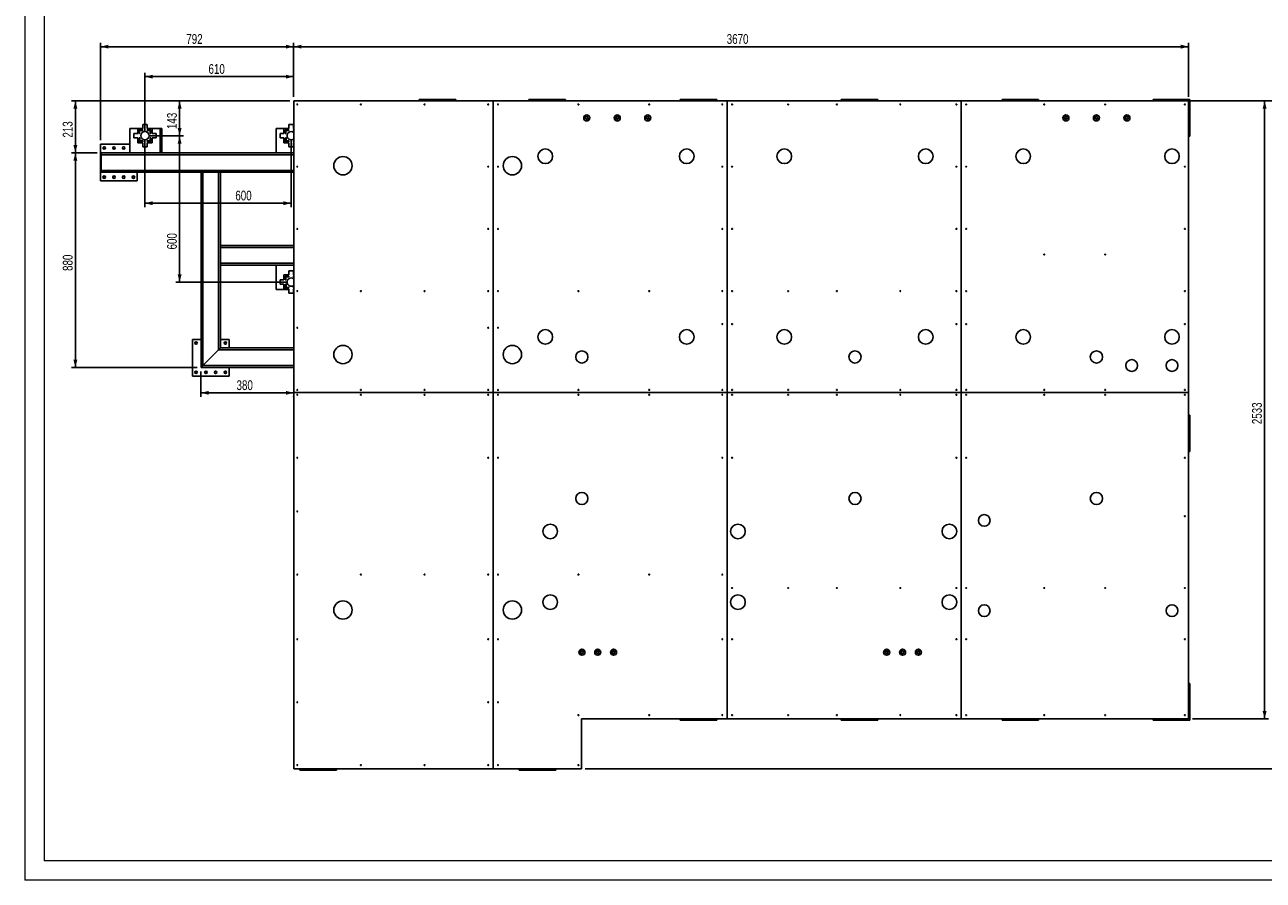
# Model space of a CAD drawing. Header units: millimetres. Extents: x 0 to 841, y 0 to 594.
# Tile 1 of 107: x 0 to 317, y 0 to 219. Entities that reach past the tile are written whole.
import ezdxf

# ---------------------------------------------------------------- set-up
doc = ezdxf.new("R2010")
doc.units = ezdxf.units.MM
doc.layers.add('COTES', color=1, linetype='Continuous')
doc.layers.add('TRAIT-FORT', color=4, linetype='Continuous', lineweight=25)
doc.styles.add('SLDTEXTSTYLE0', font='TXT', dxfattribs={"width": 0.75})
doc.dimstyles.new('SLDDIMSTYLE0', dxfattribs={"dimtxt": 2.5, "dimasz": 2, "dimexe": 0, "dimexo": 0.0625, "dimtad": 1, "dimlfac": 16, "dimrnd": 1e-09, "dimzin": 12, "dimdsep": 46, "dimtxsty": 'SLDTEXTSTYLE0', "dimsah": 1, "dimcen": 0.09, "dimadec": 0, "dimazin": 3, "dimtfac": 1, "dimtofl": 0, "dimtmove": 0, "dimatfit": 3, "dimfxl": 1, "dimfrac": 2, "dimtolj": 1, "dimtzin": 12, "dimarcsym": 0})

# ---------------------------------------------------------------- blocks, each defined once
blk = doc.blocks.new('_D_2')
at = {"layer": 'COTES', "color": 1, "transparency": 16777216}
for p, q in [((68.92, 200.67), (68.92, 214.54)), ((68.92, 213.54), (298.3, 213.54)), ((298.3, 200.67), (298.3, 214.54))]:
    blk.add_line(p, q, dxfattribs=at)
for points in [[(68.92, 213.54), (70.92, 213.04), (70.92, 214.04)], [(298.3, 213.54), (296.3, 214.04), (296.3, 213.04)]]:
    blk.add_solid(points, dxfattribs=at)
at = {"layer": 'COTES', "color": 1, "transparency": 16777216, "insert": (179.92, 216.76), "char_height": 2.5, "attachment_point": 1, "style": 'SLDTEXTSTYLE0'}
blk.add_mtext('3670', dxfattribs=at)
blk = doc.blocks.new('_D_3')
at = {"layer": 'COTES', "color": 1, "transparency": 16777216}
for p, q in [((256.17, 199.67), (329.14, 199.67)), ((328.14, 199.67), (328.14, 28.55)), ((143.67, 28.55), (329.14, 28.55))]:
    blk.add_line(p, q, dxfattribs=at)
for points in [[(328.14, 199.67), (327.64, 197.67), (328.64, 197.67)], [(328.14, 28.55), (328.64, 30.55), (327.64, 30.55)]]:
    blk.add_solid(points, dxfattribs=at)
at = {"layer": 'COTES', "color": 1, "transparency": 16777216, "insert": (324.92, 110.41), "char_height": 2.5, "attachment_point": 1, "rotation": 90, "style": 'SLDTEXTSTYLE0'}
blk.add_mtext('2738', dxfattribs=at)
blk = doc.blocks.new('_D_4')
at = {"layer": 'COTES', "color": 1, "transparency": 16777216}
for p, q in [((299.3, 199.67), (318.79, 199.67)), ((317.79, 41.36), (317.79, 199.67)), ((299.3, 41.36), (318.79, 41.36))]:
    blk.add_line(p, q, dxfattribs=at)
for points in [[(317.79, 199.67), (317.29, 197.67), (318.29, 197.67)], [(317.79, 41.36), (318.29, 43.36), (317.29, 43.36)]]:
    blk.add_solid(points, dxfattribs=at)
at = {"layer": 'COTES', "color": 1, "transparency": 16777216, "insert": (314.57, 116.82), "char_height": 2.5, "attachment_point": 1, "rotation": 90, "style": 'SLDTEXTSTYLE0'}
blk.add_mtext('2533', dxfattribs=at)
blk = doc.blocks.new('_D_5')
at = {"layer": 'COTES', "color": 1, "transparency": 16777216}
for p, q in [((19.42, 189.55), (19.42, 214.54)), ((19.42, 213.54), (68.92, 213.54)), ((68.92, 200.67), (68.92, 214.54))]:
    blk.add_line(p, q, dxfattribs=at)
for points in [[(19.42, 213.54), (21.42, 213.04), (21.42, 214.04)], [(68.92, 213.54), (66.92, 214.04), (66.92, 213.04)]]:
    blk.add_solid(points, dxfattribs=at)
at = {"layer": 'COTES', "color": 1, "transparency": 16777216, "insert": (41.4, 216.76), "char_height": 2.5, "attachment_point": 1, "style": 'SLDTEXTSTYLE0'}
blk.add_mtext('792', dxfattribs=at)
blk = doc.blocks.new('_D_6')
at = {"layer": 'COTES', "color": 1, "transparency": 16777216}
for p, q in [((67.92, 199.67), (11.97, 199.67)), ((12.97, 199.67), (12.97, 186.36)), ((18.55, 186.36), (11.97, 186.36))]:
    blk.add_line(p, q, dxfattribs=at)
for points in [[(12.97, 199.67), (12.47, 197.67), (13.47, 197.67)], [(12.97, 186.36), (13.47, 188.36), (12.47, 188.36)]]:
    blk.add_solid(points, dxfattribs=at)
at = {"layer": 'COTES', "color": 1, "transparency": 16777216, "insert": (9.75, 190.24), "char_height": 2.5, "attachment_point": 1, "rotation": 90, "style": 'SLDTEXTSTYLE0'}
blk.add_mtext('213', dxfattribs=at)
blk = doc.blocks.new('_D_7')
at = {"layer": 'COTES', "color": 1, "transparency": 16777216}
for p, q in [((18.55, 186.36), (11.97, 186.36)), ((12.97, 186.36), (12.97, 131.36)), ((44.17, 131.36), (11.97, 131.36))]:
    blk.add_line(p, q, dxfattribs=at)
for points in [[(12.97, 186.36), (12.47, 184.36), (13.47, 184.36)], [(12.97, 131.36), (13.47, 133.36), (12.47, 133.36)]]:
    blk.add_solid(points, dxfattribs=at)
at = {"layer": 'COTES', "color": 1, "transparency": 16777216, "insert": (9.75, 156.09), "char_height": 2.5, "attachment_point": 1, "rotation": 90, "style": 'SLDTEXTSTYLE0'}
blk.add_mtext('880', dxfattribs=at)
blk = doc.blocks.new('_D_8')
at = {"layer": 'COTES', "color": 1, "transparency": 16777216}
for p, q in [((45.17, 130.36), (45.17, 123.85)), ((45.17, 124.85), (68.92, 124.85)), ((68.92, 123.98), (68.92, 123.85))]:
    blk.add_line(p, q, dxfattribs=at)
for points in [[(45.17, 124.85), (47.17, 124.35), (47.17, 125.35)], [(68.92, 124.85), (66.92, 125.35), (66.92, 124.35)]]:
    blk.add_solid(points, dxfattribs=at)
at = {"layer": 'COTES', "color": 1, "transparency": 16777216, "insert": (54.28, 128.07), "char_height": 2.5, "attachment_point": 1, "style": 'SLDTEXTSTYLE0'}
blk.add_mtext('380', dxfattribs=at)
blk = doc.blocks.new('_D_9')
at = {"layer": 'COTES', "color": 1, "transparency": 16777216}
for p, q in [((30.8, 189.73), (30.8, 172.44)), ((68.3, 189.73), (68.3, 172.44)), ((68.3, 173.44), (30.8, 173.44))]:
    blk.add_line(p, q, dxfattribs=at)
for points in [[(30.8, 173.44), (32.8, 172.94), (32.8, 173.94)], [(68.3, 173.44), (66.3, 173.94), (66.3, 172.94)]]:
    blk.add_solid(points, dxfattribs=at)
at = {"layer": 'COTES', "color": 1, "transparency": 16777216, "insert": (53.97, 176.66), "char_height": 2.5, "attachment_point": 1, "style": 'SLDTEXTSTYLE0'}
blk.add_mtext('600', dxfattribs=at)
blk = doc.blocks.new('_D_10')
at = {"layer": 'COTES', "color": 1, "transparency": 16777216}
for p, q in [((31.8, 190.73), (40.69, 190.73)), ((39.69, 153.23), (39.69, 190.73)), ((67.3, 153.23), (38.69, 153.23))]:
    blk.add_line(p, q, dxfattribs=at)
for points in [[(39.69, 190.73), (39.19, 188.73), (40.19, 188.73)], [(39.69, 153.23), (40.19, 155.23), (39.19, 155.23)]]:
    blk.add_solid(points, dxfattribs=at)
at = {"layer": 'COTES', "color": 1, "transparency": 16777216, "insert": (36.47, 161.59), "char_height": 2.5, "attachment_point": 1, "rotation": 90, "style": 'SLDTEXTSTYLE0'}
blk.add_mtext('600', dxfattribs=at)
blk = doc.blocks.new('_D_11')
at = {"layer": 'COTES', "color": 1, "transparency": 16777216}
for p, q in [((67.92, 199.67), (38.69, 199.67)), ((39.69, 190.73), (39.69, 199.67)), ((31.8, 190.73), (40.69, 190.73))]:
    blk.add_line(p, q, dxfattribs=at)
for points in [[(39.69, 199.67), (39.19, 197.67), (40.19, 197.67)], [(39.69, 190.73), (40.19, 192.73), (39.19, 192.73)]]:
    blk.add_solid(points, dxfattribs=at)
at = {"layer": 'COTES', "color": 1, "transparency": 16777216, "insert": (36.47, 192.43), "char_height": 2.5, "attachment_point": 1, "rotation": 90, "style": 'SLDTEXTSTYLE0'}
blk.add_mtext('143', dxfattribs=at)
blk = doc.blocks.new('_D_12')
at = {"layer": 'COTES', "color": 1, "transparency": 16777216}
for p, q in [((30.8, 191.73), (30.8, 206.86)), ((68.92, 200.67), (68.92, 206.86)), ((68.92, 205.86), (30.8, 205.86))]:
    blk.add_line(p, q, dxfattribs=at)
for points in [[(30.8, 205.86), (32.8, 205.36), (32.8, 206.36)], [(68.92, 205.86), (66.92, 206.36), (66.92, 205.36)]]:
    blk.add_solid(points, dxfattribs=at)
at = {"layer": 'COTES', "color": 1, "transparency": 16777216, "insert": (47.09, 209.08), "char_height": 2.5, "attachment_point": 1, "style": 'SLDTEXTSTYLE0'}
blk.add_mtext('610', dxfattribs=at)

msp = doc.modelspace()

# ---------------------------------------------------------------- linework, layer by layer
at = {"color": 7, "linetype": 'Continuous', "lineweight": 18}
for p, q in [((0, 594), (0, 0)), ((5, 589), (5, 5)), ((836, 5), (5, 5)), ((841, 0), (0, 0))]:
    msp.add_line(p, q, dxfattribs=at)
at = {"layer": 'TRAIT-FORT', "color": 4, "linetype": 'Continuous', "lineweight": 25}
for p, q in [((68.92216, 124.98318), (68.92216, 199.67005)), ((68.92216, 199.67005), (120.04716, 199.67005)), ((101.10966, 199.67005), (101.10966, 199.98255)), ((101.10966, 199.98255), (110.48466, 199.98255)), ((110.48466, 199.98255), (110.48466, 199.67005)), ((120.04716, 199.67005), (120.04716, 124.98318)), ((120.04716, 199.67005), (120.04778, 199.67005)), ((120.04778, 124.98318), (120.04778, 199.67005)), ((120.04778, 199.67005), (180.04716, 199.67005)), ((129.23466, 199.67005), (129.23466, 199.98255)), ((129.23466, 199.98255), (133.60966, 199.98255)), ((133.60966, 199.67005), (133.60966, 199.98255)), ((134.23466, 199.98255), (133.60966, 199.98255)), ((134.23466, 199.98255), (138.60966, 199.98255)), ((134.23466, 199.98255), (134.23466, 199.67005)), ((138.60966, 199.98255), (138.60966, 199.67005)), ((167.98466, 199.67005), (167.98466, 199.98255)), ((167.98466, 199.98255), (172.35966, 199.98255)), ((172.35966, 199.67005), (172.35966, 199.98255)), ((172.98466, 199.98255), (172.35966, 199.98255)), ((172.98466, 199.98255), (172.98466, 199.67005)), ((172.98466, 199.98255), (177.35966, 199.98255)), ((177.35966, 199.98255), (177.35966, 199.67005)), ((180.04716, 199.67005), (180.04716, 124.98318)), ((180.04716, 199.67005), (180.04778, 199.67005)), ((180.04778, 124.98318), (180.04778, 199.67005)), ((180.04778, 199.67005), (240.04653, 199.67005)), ((209.23466, 199.98255), (213.60966, 199.98255)), ((209.23466, 199.67005), (209.23466, 199.98255)), ((213.60966, 199.67005), (213.60966, 199.98255)), ((214.23466, 199.98255), (213.60966, 199.98255)), ((214.23466, 199.98255), (214.23466, 199.67005)), ((214.23466, 199.98255), (218.60966, 199.98255)), ((218.60966, 199.98255), (218.60966, 199.67005)), ((240.04653, 199.67005), (240.04653, 124.98318)), ((240.04653, 199.67005), (240.04716, 199.67005)), ((240.04716, 124.98318), (240.04716, 199.67005)), ((240.04716, 199.67005), (298.29716, 199.67005)), ((250.48466, 199.67005), (250.48466, 199.98255)), ((250.48466, 199.98255), (254.85966, 199.98255)), ((254.85966, 199.67005), (254.85966, 199.98255)), ((255.48466, 199.98255), (254.85966, 199.98255)), ((255.48466, 199.98255), (255.48466, 199.67005)), ((255.48466, 199.98255), (259.85966, 199.98255)), ((259.85966, 199.98255), (259.85966, 199.67005)), ((289.23466, 199.67005), (289.23466, 199.98255)), ((289.23466, 199.98255), (298.60966, 199.98255)), ((298.29716, 199.67005), (298.29716, 124.98318)), ((298.60966, 199.98255), (298.60966, 190.60755)), ((30.22528, 192.60755), (26.92216, 192.60755)), ((26.92216, 192.60755), (26.92216, 186.35755)), ((27.94403, 190.16068), (27.94403, 191.30443)), ((27.94403, 191.30443), (28.94403, 191.30443)), ((28.94403, 191.30443), (28.94403, 192.58568)), ((28.94403, 192.58568), (30.22528, 192.58568)), ((29.25653, 192.23418), (29.25653, 191.30443)), ((29.25653, 192.23418), (30.22528, 192.23418)), ((29.25653, 191.30443), (29.44403, 191.30443)), ((29.44403, 191.30443), (29.44403, 192.04668)), ((29.44403, 192.04668), (30.22528, 192.04668)), ((30.22528, 192.58568), (30.22528, 193.58568)), ((30.22528, 193.58568), (31.36903, 193.58568)), ((30.22528, 192.23418), (30.22528, 192.04668)), ((31.36903, 193.58568), (31.36903, 192.58568)), ((34.67216, 192.60755), (31.36903, 192.60755)), ((31.36903, 192.58568), (32.65028, 192.58568)), ((31.36903, 192.27318), (31.36903, 192.08568)), ((32.29878, 192.27318), (31.36903, 192.27318)), ((31.36903, 192.08568), (32.11128, 192.08568)), ((32.11128, 192.08568), (32.11128, 191.30443)), ((32.29878, 191.30443), (32.11128, 191.30443)), ((32.29878, 192.27318), (32.29878, 191.30443)), ((32.65028, 192.58568), (32.65028, 191.30443)), ((32.65028, 191.30443), (33.65028, 191.30443)), ((33.65028, 191.30443), (33.65028, 190.16068)), ((35.17216, 192.60755), (34.67216, 192.60755)), ((34.67216, 186.98255), (34.67216, 192.60755)), ((35.17216, 186.98255), (35.17216, 192.60755)), ((67.72528, 192.60755), (64.42216, 192.60755)), ((64.42216, 192.60755), (64.42216, 186.35755)), ((65.44403, 190.16068), (65.44403, 191.30443)), ((65.44403, 191.30443), (66.44403, 191.30443)), ((66.44403, 191.30443), (66.44403, 192.58568)), ((66.44403, 192.58568), (67.72528, 192.58568)), ((66.75653, 192.23418), (66.75653, 191.30443)), ((66.75653, 192.23418), (67.72528, 192.23418)), ((66.75653, 191.30443), (66.94403, 191.30443)), ((66.94403, 192.04668), (67.72528, 192.04668)), ((66.94403, 191.30443), (66.94403, 192.04668)), ((67.72528, 192.58568), (67.72528, 193.58568)), ((67.72528, 193.58568), (68.86903, 193.58568)), ((67.72528, 192.23418), (67.72528, 192.04668)), ((68.86903, 193.58568), (68.86903, 192.58568)), ((68.92216, 192.60755), (68.86903, 192.60755)), ((68.86903, 192.58568), (68.92216, 192.58568)), ((68.86903, 192.27318), (68.86903, 192.08568)), ((68.92216, 192.27318), (68.86903, 192.27318)), ((68.86903, 192.08568), (68.92216, 192.08568)), ((298.60966, 190.60755), (298.29716, 190.60755)), ((19.42216, 186.35755), (19.42216, 188.54505)), ((19.42216, 188.54505), (26.92216, 188.54505)), ((28.94403, 190.16068), (27.94403, 190.16068)), ((28.94403, 188.87943), (28.94403, 190.16068)), ((30.22528, 188.87943), (28.94403, 188.87943)), ((29.29553, 190.16068), (29.48303, 190.16068)), ((29.29553, 189.19193), (29.29553, 190.16068)), ((29.29553, 189.19193), (30.22528, 189.19193)), ((29.48303, 189.37943), (29.48303, 190.16068)), ((30.22528, 189.37943), (29.48303, 189.37943)), ((30.22528, 189.19193), (30.22528, 189.37943)), ((30.22528, 187.87943), (30.22528, 188.87943)), ((31.36903, 187.87943), (30.22528, 187.87943)), ((31.36903, 189.23093), (31.36903, 189.41843)), ((32.15028, 189.41843), (31.36903, 189.41843)), ((32.33778, 189.23093), (31.36903, 189.23093)), ((32.65028, 188.87943), (31.36903, 188.87943)), ((31.36903, 188.87943), (31.36903, 187.87943)), ((32.33778, 190.16068), (32.15028, 190.16068)), ((32.15028, 190.16068), (32.15028, 189.41843)), ((32.33778, 189.23093), (32.33778, 190.16068)), ((33.65028, 190.16068), (32.65028, 190.16068)), ((32.65028, 190.16068), (32.65028, 188.87943)), ((66.44403, 190.16068), (65.44403, 190.16068)), ((66.44403, 188.87943), (66.44403, 190.16068)), ((67.72528, 188.87943), (66.44403, 188.87943)), ((66.79553, 190.16068), (66.98303, 190.16068)), ((66.79553, 189.19193), (66.79553, 190.16068)), ((66.79553, 189.19193), (67.72528, 189.19193)), ((66.98303, 189.37943), (66.98303, 190.16068)), ((67.72528, 189.37943), (66.98303, 189.37943)), ((67.72528, 189.19193), (67.72528, 189.37943)), ((67.72528, 187.87943), (67.72528, 188.87943)), ((68.86903, 187.87943), (67.72528, 187.87943)), ((68.86903, 189.23093), (68.86903, 189.41843)), ((68.92216, 189.41843), (68.86903, 189.41843)), ((68.92216, 189.23093), (68.86903, 189.23093)), ((68.92216, 188.87943), (68.86903, 188.87943)), ((68.86903, 188.87943), (68.86903, 187.87943)), ((19.42216, 186.35755), (19.54716, 186.35755)), ((19.42216, 185.85755), (19.42216, 186.35755)), ((19.42216, 181.85755), (19.42216, 185.85755)), ((19.42216, 185.85755), (19.54716, 185.85755)), ((19.54716, 185.85755), (19.54716, 186.35755)), ((19.54716, 186.35755), (34.67216, 186.35755)), ((19.54716, 181.85755), (19.54716, 185.85755)), ((19.54716, 185.85755), (68.92216, 185.85755)), ((35.17216, 186.98255), (34.67216, 186.98255)), ((34.67216, 186.35755), (34.67216, 186.98255)), ((35.17216, 186.35755), (34.67216, 186.35755)), ((35.17216, 186.35755), (35.17216, 186.98255)), ((35.17216, 186.35755), (68.92216, 186.35755)), ((19.42216, 181.35755), (19.42216, 181.85755)), ((19.42216, 181.85755), (19.54716, 181.85755)), ((19.42216, 179.17005), (19.42216, 181.35755)), ((19.42216, 181.35755), (19.54716, 181.35755)), ((19.54716, 181.35755), (19.54716, 181.85755)), ((19.54716, 181.85755), (68.92216, 181.85755)), ((19.54716, 181.35755), (45.17216, 181.35755)), ((28.79716, 181.35755), (28.79716, 179.17005)), ((45.17216, 181.35755), (45.17216, 131.35755)), ((45.17216, 181.35755), (45.67216, 181.35755)), ((45.67216, 181.35755), (45.67216, 131.85755)), ((45.67216, 181.35755), (49.67216, 181.35755)), ((49.67216, 181.35755), (49.67216, 135.85755)), ((49.67216, 181.35755), (50.17216, 181.35755)), ((50.17216, 181.35755), (68.92216, 181.35755)), ((50.17216, 181.35755), (50.17216, 162.60755)), ((28.79716, 179.17005), (19.42216, 179.17005)), ((50.17216, 162.10755), (50.17216, 162.60755)), ((50.17216, 162.60755), (68.92216, 162.60755)), ((50.17216, 162.10755), (50.17216, 158.10755)), ((50.17216, 162.10755), (68.92216, 162.10755)), ((50.17216, 157.60755), (50.17216, 158.10755)), ((50.17216, 158.10755), (68.92216, 158.10755)), ((50.17216, 157.60755), (68.92216, 157.60755)), ((50.17216, 157.60755), (50.17216, 136.35755)), ((64.42216, 151.35755), (64.42216, 157.60755)), ((67.72528, 155.08568), (67.72528, 156.08568)), ((67.72528, 156.08568), (68.86903, 156.08568)), ((68.86903, 156.08568), (68.86903, 155.08568)), ((65.44403, 152.66068), (65.44403, 153.80443)), ((65.44403, 153.80443), (66.44403, 153.80443)), ((66.44403, 152.66068), (65.44403, 152.66068)), ((66.44403, 153.80443), (66.44403, 155.08568)), ((66.44403, 155.08568), (67.72528, 155.08568)), ((66.44403, 151.37943), (66.44403, 152.66068)), ((66.75653, 154.73418), (66.75653, 153.80443)), ((66.75653, 154.73418), (67.72528, 154.73418)), ((66.75653, 153.80443), (66.94403, 153.80443)), ((66.79553, 152.66068), (66.98303, 152.66068)), ((66.79553, 151.69193), (66.79553, 152.66068)), ((66.94403, 153.80443), (66.94403, 154.54668)), ((66.94403, 154.54668), (67.72528, 154.54668)), ((66.98303, 151.87943), (66.98303, 152.66068)), ((67.72528, 154.73418), (67.72528, 154.54668)), ((68.86903, 155.08568), (68.92216, 155.08568)), ((68.86903, 154.77318), (68.86903, 154.58568)), ((68.92216, 154.77318), (68.86903, 154.77318)), ((68.86903, 154.58568), (68.92216, 154.58568)), ((67.72528, 151.35755), (64.42216, 151.35755)), ((67.72528, 151.37943), (66.44403, 151.37943)), ((66.79553, 151.69193), (67.72528, 151.69193)), ((67.72528, 151.87943), (66.98303, 151.87943)), ((67.72528, 151.69193), (67.72528, 151.87943)), ((67.72528, 150.37943), (67.72528, 151.37943)), ((68.86903, 150.37943), (67.72528, 150.37943)), ((68.86903, 151.73093), (68.86903, 151.91843)), ((68.92216, 151.91843), (68.86903, 151.91843)), ((68.92216, 151.73093), (68.86903, 151.73093)), ((68.92216, 151.37943), (68.86903, 151.37943)), ((68.86903, 151.37943), (68.86903, 150.37943)), ((68.92216, 151.35755), (68.86903, 151.35755)), ((42.98466, 129.17005), (42.98466, 138.54505)), ((42.98466, 138.54505), (45.17216, 138.54505)), ((50.17216, 138.54505), (52.35966, 138.54505)), ((52.35966, 138.54505), (52.35966, 136.35755)), ((49.67216, 135.85755), (45.67216, 131.85755)), ((50.17216, 136.35755), (49.67216, 135.85755)), ((50.17216, 136.35755), (49.67216, 135.85755)), ((49.67216, 135.85755), (68.92216, 135.85755)), ((50.17216, 136.35755), (68.92216, 136.35755)), ((45.67216, 131.85755), (45.17216, 131.35755)), ((45.67216, 131.85755), (45.17216, 131.35755)), ((45.17216, 131.35755), (68.92216, 131.35755)), ((45.67216, 131.85755), (68.92216, 131.85755)), ((52.35966, 131.35755), (52.35966, 129.17005)), ((52.35966, 129.17005), (42.98466, 129.17005)), ((120.04716, 124.98318), (68.92216, 124.98318)), ((68.92216, 124.98255), (68.92216, 124.98318)), ((68.92216, 28.54505), (68.92216, 124.98255)), ((68.92216, 124.98255), (120.04716, 124.98255)), ((120.04716, 124.98255), (120.04716, 28.54505)), ((180.04716, 124.98318), (120.04778, 124.98318)), ((120.04778, 28.54505), (120.04778, 124.98255)), ((120.04778, 124.98255), (180.04716, 124.98255)), ((131.42216, 124.98318), (131.42216, 124.98255)), ((131.42278, 124.98255), (131.42278, 124.98318)), ((172.67216, 124.98318), (172.67216, 124.98255)), ((172.67278, 124.98255), (172.67278, 124.98318)), ((180.04716, 124.98255), (180.04716, 41.35755)), ((240.04653, 124.98318), (180.04778, 124.98318)), ((180.04778, 124.98255), (240.04653, 124.98255)), ((180.04778, 41.35755), (180.04778, 124.98255)), ((213.92216, 124.98318), (213.92216, 124.98255)), ((213.92278, 124.98255), (213.92278, 124.98318)), ((240.04653, 124.98255), (240.04653, 41.35755)), ((298.29716, 124.98318), (240.04716, 124.98318)), ((240.04716, 124.98255), (298.29716, 124.98255)), ((240.04716, 41.35755), (240.04716, 124.98255)), ((255.17216, 124.98318), (255.17216, 124.98255)), ((255.17278, 124.98255), (255.17278, 124.98318)), ((298.29716, 124.98318), (298.29716, 124.98255)), ((298.29716, 124.98255), (298.29716, 41.35755)), ((298.29716, 119.17005), (298.60966, 119.17005)), ((298.60966, 119.17005), (298.60966, 109.79505)), ((298.60966, 109.79505), (298.29716, 109.79505)), ((298.29716, 50.42005), (298.60966, 50.42005)), ((298.60966, 50.42005), (298.60966, 41.04505)), ((180.04716, 41.35755), (142.67278, 41.35755)), ((142.67278, 28.54505), (142.67278, 41.35755)), ((167.98466, 41.04505), (167.98466, 41.35755)), ((172.35966, 41.04505), (172.35966, 41.35755)), ((172.98466, 41.35755), (172.98466, 41.04505)), ((177.35966, 41.35755), (177.35966, 41.04505)), ((180.04778, 41.35755), (180.04716, 41.35755)), ((240.04653, 41.35755), (180.04778, 41.35755)), ((209.23466, 41.04505), (209.23466, 41.35755)), ((213.60966, 41.04505), (213.60966, 41.35755)), ((214.23466, 41.35755), (214.23466, 41.04505)), ((218.60966, 41.35755), (218.60966, 41.04505)), ((240.04716, 41.35755), (240.04653, 41.35755)), ((298.29716, 41.35755), (240.04716, 41.35755)), ((250.48466, 41.04505), (250.48466, 41.35755)), ((254.85966, 41.04505), (254.85966, 41.35755)), ((255.48466, 41.35755), (255.48466, 41.04505)), ((259.85966, 41.35755), (259.85966, 41.04505)), ((289.23466, 41.04505), (289.23466, 41.35755)), ((172.35966, 41.04505), (167.98466, 41.04505)), ((172.35966, 41.04505), (172.98466, 41.04505)), ((177.35966, 41.04505), (172.98466, 41.04505)), ((213.60966, 41.04505), (209.23466, 41.04505)), ((213.60966, 41.04505), (214.23466, 41.04505)), ((218.60966, 41.04505), (214.23466, 41.04505)), ((254.85966, 41.04505), (250.48466, 41.04505)), ((254.85966, 41.04505), (255.48466, 41.04505)), ((259.85966, 41.04505), (255.48466, 41.04505)), ((298.60966, 41.04505), (289.23466, 41.04505)), ((120.04716, 28.54505), (68.92216, 28.54505)), ((70.48466, 28.23255), (70.48466, 28.54505)), ((79.85966, 28.23255), (70.48466, 28.23255)), ((79.85966, 28.54505), (79.85966, 28.23255)), ((120.04778, 28.54505), (120.04716, 28.54505)), ((142.67278, 28.54505), (120.04778, 28.54505)), ((126.73466, 28.23255), (126.73466, 28.54505)), ((136.10966, 28.23255), (126.73466, 28.23255)), ((136.10966, 28.54505), (136.10966, 28.23255))]:
    msp.add_line(p, q, dxfattribs=at)
for centre, radius in [((69.85966, 198.73255), 0.1125), ((86.17216, 198.73255), 0.1125), ((102.48466, 198.73255), 0.1125), ((118.79716, 198.73255), 0.1125), ((121.29778, 198.73255), 0.1125), ((141.92278, 198.73255), 0.1125), ((160.04778, 198.73255), 0.1125), ((178.79778, 198.73255), 0.1125), ((181.29778, 198.73255), 0.1125), ((195.67216, 198.73255), 0.1125), ((208.17216, 198.73255), 0.1125), ((224.42216, 198.73255), 0.1125), ((238.79716, 198.73255), 0.1125), ((241.29653, 198.73255), 0.1125), ((261.29716, 198.73255), 0.1125), ((276.92216, 198.73255), 0.1125), ((297.35966, 198.73255), 0.1125), ((144.04716, 195.29505), 0.78125), ((144.04716, 195.29505), 0.37656), ((144.04716, 195.29505), 0.31875), ((151.85966, 195.29505), 0.78125), ((151.85966, 195.29505), 0.37656), ((151.85966, 195.29505), 0.31875), ((159.67216, 195.29505), 0.78125), ((159.67216, 195.29505), 0.37656), ((159.67216, 195.29505), 0.31875), ((266.85966, 195.29505), 0.78125), ((266.85966, 195.29505), 0.37656), ((266.85966, 195.29505), 0.31875), ((274.67216, 195.29505), 0.78125), ((274.67216, 195.29505), 0.37656), ((274.67216, 195.29505), 0.31875), ((282.48466, 195.29505), 0.78125), ((282.48466, 195.29505), 0.37656), ((282.48466, 195.29505), 0.31875), ((30.79716, 190.73255), 1.0625), ((20.35966, 187.60755), 0.3125), ((20.35966, 187.60755), 0.26875), ((22.85966, 187.60755), 0.3125), ((22.85966, 187.60755), 0.26875), ((25.35966, 187.60755), 0.3125), ((25.35966, 187.60755), 0.26875), ((133.42219, 185.45136), 1.875), ((169.67219, 185.45136), 1.875), ((194.67219, 185.45136), 1.875), ((230.92219, 185.45136), 1.875), ((255.9222, 185.45136), 1.875), ((294.04719, 185.45133), 1.875), ((81.54717, 183.04508), 2.34375), ((124.98469, 183.04508), 2.34375), ((69.85966, 182.79505), 0.1125), ((118.79716, 182.79505), 0.1125), ((121.29778, 182.79505), 0.1125), ((178.79778, 182.79505), 0.1125), ((181.29778, 182.79505), 0.1125), ((238.79716, 182.79505), 0.1125), ((241.29653, 182.79505), 0.1125), ((297.35966, 182.79505), 0.1125), ((20.35966, 180.10755), 0.3125), ((20.35966, 180.10755), 0.26875), ((22.85966, 180.10755), 0.3125), ((22.85966, 180.10755), 0.26875), ((25.35966, 180.10755), 0.3125), ((25.35966, 180.10755), 0.26875), ((27.85966, 180.10755), 0.3125), ((27.85966, 180.10755), 0.26875), ((69.85966, 166.85755), 0.1125), ((118.79716, 166.85755), 0.1125), ((121.29778, 166.85755), 0.1125), ((178.79778, 166.85755), 0.1125), ((181.29778, 166.85755), 0.1125), ((238.79716, 166.85755), 0.1125), ((241.29653, 166.85755), 0.1125), ((297.35966, 166.85755), 0.1125), ((261.29716, 160.29505), 0.1125), ((276.92216, 160.29505), 0.1125), ((69.85966, 150.92005), 0.1125), ((86.17216, 150.92005), 0.1125), ((102.48466, 150.92005), 0.1125), ((118.79716, 150.92005), 0.1125), ((121.29778, 150.92005), 0.1125), ((141.92278, 150.92005), 0.1125), ((160.04778, 150.92005), 0.1125), ((178.79778, 150.92005), 0.1125), ((181.29778, 150.92005), 0.1125), ((195.67216, 150.92005), 0.1125), ((208.17216, 150.92005), 0.1125), ((224.42216, 150.92005), 0.1125), ((238.79716, 150.92005), 0.1125), ((241.29653, 150.92005), 0.1125), ((297.35966, 150.92005), 0.1125), ((69.85966, 141.54568), 0.1125), ((118.79716, 141.54568), 0.1125), ((121.29778, 141.54568), 0.1125), ((133.42219, 139.20139), 1.875), ((169.67219, 139.20139), 1.875), ((178.79778, 142.48318), 0.1125), ((181.29778, 142.48318), 0.1125), ((194.67219, 139.20139), 1.875), ((230.92219, 139.20139), 1.875), ((238.79716, 142.48318), 0.1125), ((241.29653, 142.48318), 0.1125), ((255.9222, 139.20139), 1.875), ((294.04719, 139.20137), 1.875), ((297.35966, 142.48318), 0.1125), ((43.92216, 137.60755), 0.3125), ((43.92216, 137.60755), 0.26875), ((51.42216, 137.60755), 0.3125), ((51.42216, 137.60755), 0.26875), ((81.54717, 134.67014), 2.34375), ((124.98469, 134.67014), 2.34375), ((142.79719, 134.04508), 1.5625), ((212.79713, 134.04508), 1.5625), ((274.67219, 134.04508), 1.5625), ((283.73463, 131.85756), 1.50836), ((294.04713, 131.85756), 1.50836), ((43.92216, 130.10755), 0.3125), ((43.92216, 130.10755), 0.26875), ((46.42216, 130.10755), 0.3125), ((46.42216, 130.10755), 0.26875), ((48.92216, 130.10755), 0.3125), ((48.92216, 130.10755), 0.26875), ((51.42216, 130.10755), 0.3125), ((51.42216, 130.10755), 0.26875), ((69.85966, 125.60818), 0.1125), ((69.85966, 124.35818), 0.1125), ((86.17216, 125.60818), 0.1125), ((86.17216, 124.35818), 0.1125), ((102.48466, 125.60818), 0.1125), ((102.48466, 124.35818), 0.1125), ((118.79716, 125.60818), 0.1125), ((118.79716, 124.35818), 0.1125), ((121.29778, 125.60818), 0.1125), ((121.29778, 124.35818), 0.1125), ((141.92278, 125.60818), 0.1125), ((141.92278, 124.35818), 0.1125), ((160.04778, 125.60818), 0.1125), ((160.04778, 124.35818), 0.1125), ((178.79778, 125.60818), 0.1125), ((178.79778, 124.35818), 0.1125), ((181.29716, 124.35818), 0.1125), ((181.29778, 125.60818), 0.1125), ((195.67216, 125.60818), 0.1125), ((195.67216, 124.35818), 0.1125), ((208.17216, 125.60818), 0.1125), ((208.17216, 124.35818), 0.1125), ((224.42216, 125.60818), 0.1125), ((224.42216, 124.35818), 0.1125), ((238.79716, 125.60818), 0.1125), ((238.79716, 124.35818), 0.1125), ((241.29653, 125.60818), 0.1125), ((241.29653, 124.35818), 0.1125), ((261.29716, 125.60818), 0.1125), ((261.29716, 124.35818), 0.1125), ((276.92216, 125.60818), 0.1125), ((276.92216, 124.35818), 0.1125), ((297.35966, 125.60818), 0.1125), ((297.35966, 124.35818), 0.1125), ((69.85966, 108.23318), 0.1125), ((118.79716, 108.23318), 0.1125), ((121.29778, 108.23318), 0.1125), ((178.79778, 108.23318), 0.1125), ((181.29716, 108.23318), 0.1125), ((238.79716, 108.23318), 0.1125), ((241.29653, 108.23318), 0.1125), ((297.35966, 108.23318), 0.1125), ((142.79719, 97.79511), 1.5625), ((212.79713, 97.79511), 1.5625), ((274.67219, 97.79513), 1.5625), ((69.85966, 94.48318), 0.1125), ((245.92213, 92.17006), 1.50836), ((297.35966, 93.23318), 0.1125), ((134.67216, 89.35757), 1.875), ((182.79714, 89.35757), 1.875), ((236.98466, 89.35757), 1.875), ((69.85966, 78.29505), 0.1125), ((86.17216, 78.29505), 0.1125), ((102.48466, 78.29505), 0.1125), ((118.79716, 78.29505), 0.1125), ((121.29778, 78.29505), 0.1125), ((141.92278, 78.29505), 0.1125), ((160.04778, 78.29505), 0.1125), ((178.79778, 78.29505), 0.1125), ((134.67216, 71.23257), 1.875), ((182.79714, 71.23257), 1.875), ((181.29716, 74.85755), 0.1125), ((195.67216, 74.85755), 0.1125), ((208.17216, 74.85755), 0.1125), ((224.42216, 74.85755), 0.1125), ((236.98466, 71.23257), 1.875), ((238.79716, 74.85755), 0.1125), ((241.29653, 74.85755), 0.1125), ((261.29716, 74.85755), 0.1125), ((276.92216, 74.85755), 0.1125), ((297.35966, 74.85755), 0.1125), ((81.54717, 69.23258), 2.34375), ((124.98469, 69.23258), 2.34375), ((245.92213, 69.04505), 1.50836), ((294.04713, 69.04505), 1.50836), ((69.85966, 61.73255), 0.1125), ((118.79716, 61.73255), 0.1125), ((121.29778, 61.73255), 0.1125), ((178.79778, 61.73255), 0.1125), ((181.29716, 61.73255), 0.1125), ((238.79716, 61.73255), 0.1125), ((241.29653, 61.73255), 0.1125), ((297.35966, 61.73255), 0.1125), ((142.79716, 58.42005), 0.78125), ((142.79716, 58.42005), 0.37656), ((142.79716, 58.42005), 0.31875), ((146.85966, 58.42005), 0.78125), ((146.85966, 58.42005), 0.37656), ((146.85966, 58.42005), 0.31875), ((150.92216, 58.42005), 0.78125), ((150.92216, 58.42005), 0.37656), ((150.92216, 58.42005), 0.31875), ((220.92216, 58.42005), 0.78125), ((220.92216, 58.42005), 0.37656), ((220.92216, 58.42005), 0.31875), ((224.98466, 58.42005), 0.78125), ((224.98466, 58.42005), 0.37656), ((224.98466, 58.42005), 0.31875), ((229.04716, 58.42005), 0.78125), ((229.04716, 58.42005), 0.37656), ((229.04716, 58.42005), 0.31875), ((69.85966, 45.60755), 0.1125), ((118.79716, 45.60755), 0.1125), ((121.29778, 45.60755), 0.1125), ((141.92278, 42.29505), 0.1125), ((160.04778, 42.29505), 0.1125), ((178.79778, 42.29505), 0.1125), ((181.29716, 42.29505), 0.1125), ((195.67216, 42.29505), 0.1125), ((208.17216, 42.29505), 0.1125), ((224.42216, 42.29505), 0.1125), ((238.79716, 42.29505), 0.1125), ((241.29653, 42.29505), 0.1125), ((261.29716, 42.29505), 0.1125), ((276.92216, 42.29505), 0.1125), ((297.35966, 42.29505), 0.1125), ((69.85966, 29.48255), 0.1125), ((86.17216, 29.48255), 0.1125), ((102.48466, 29.48255), 0.1125), ((118.79716, 29.48255), 0.1125), ((121.29778, 29.48255), 0.1125), ((141.92278, 29.48255), 0.1125)]:
    msp.add_circle(centre, radius, dxfattribs=at)
for centre, start, end in [((68.29716, 190.73255), 53.9681209, 270), ((68.29716, 190.73255), 270, 306.0318791), ((68.29716, 153.23255), 53.9681209, 270), ((68.29716, 153.23255), 270, 306.0318791)]:
    msp.add_arc(centre, 1.0625, start, end, dxfattribs=at)

# ---------------------------------------------------------------- dimensions: what is measured, and where the dimension line sits
at = {"layer": 'COTES', "color": 1}
for base, p1, p2, picture, middle in [((68.92216, 213.53535), (19.42216, 188.54505), (68.92216, 199.67005), '_D_5', (44.17216, 213.53535)), ((298.29716, 213.53535), (68.92216, 199.67005), (298.29716, 199.67005), '_D_2', (183.60966, 213.53535)), ((30.79716, 205.85631), (68.92216, 199.67005), (30.79716, 190.73255), '_D_12', (49.85966, 205.85631)), ((30.79716, 173.43921), (68.29716, 190.73255), (30.79716, 190.73255), '_D_9', (56.74473, 173.43921)), ((68.92216, 124.84817), (45.17216, 131.35755), (68.92216, 124.98318), '_D_8', (57.04716, 124.84817))]:
    dim = msp.add_linear_dim(base=base, p1=p1, p2=p2, dimstyle='SLDDIMSTYLE0', dxfattribs=at)
    dim.commit()
    dim.dimension.update_dxf_attribs({"geometry": picture, "text_midpoint": middle, "dimtype": 160})
for base, p1, p2, picture, middle in [((12.97373, 186.35755), (68.92216, 199.67005), (19.54716, 186.35755), '_D_6', (12.97373, 193.0138)), ((39.69373, 199.67005), (30.79716, 190.73255), (68.92216, 199.67005), '_D_11', (39.69373, 195.2013)), ((328.1385, 28.54505), (255.17216, 199.67005), (142.67278, 28.54505), '_D_3', (328.1385, 114.10755)), ((317.7889, 199.67005), (298.29716, 41.35755), (298.29716, 199.67005), '_D_4', (317.7889, 120.5138)), ((39.69373, 190.73255), (68.29716, 153.23255), (30.79716, 190.73255), '_D_10', (39.69373, 164.35655)), ((12.97373, 131.35755), (19.54716, 186.35755), (45.17216, 131.35755), '_D_7', (12.97373, 158.85755))]:
    dim = msp.add_linear_dim(base=base, p1=p1, p2=p2, angle=90, dimstyle='SLDDIMSTYLE0', dxfattribs=at)
    dim.commit()
    dim.dimension.update_dxf_attribs({"geometry": picture, "text_midpoint": middle, "dimtype": 160})

doc.saveas('drawing.dxf')
